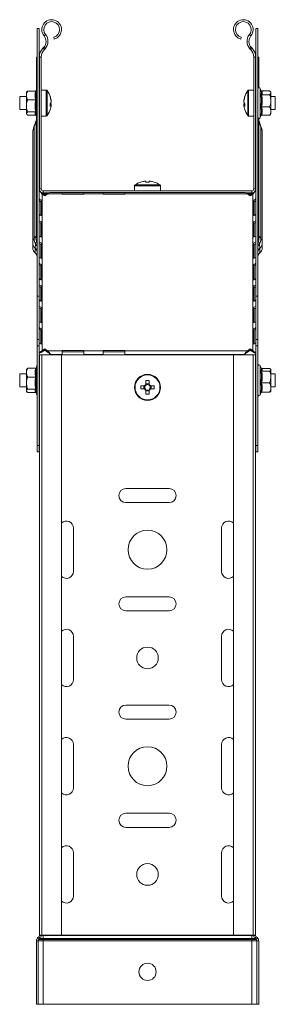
# Model space of a CAD drawing. Header units: millimetres. Extents: x 428 to 1137, y -1268 to 1088.
# Tile 5 of 14: x 1011 to 1130, y -593 to -138. Entities that reach past the tile are written whole.
import ezdxf

# ---------------------------------------------------------------- set-up
doc = ezdxf.new("R2010")
doc.units = ezdxf.units.MM
doc.linetypes.add('K5LT32768', pattern=[0])
doc.linetypes.add('K5LT32769', pattern=[0])

msp = doc.modelspace()

# ---------------------------------------------------------------- linework, layer by layer
at = {"color": 7, "linetype": 'K5LT32768', "lineweight": 15}
for p, q in [((1019.54, -141.95), (1020.44, -141.95)), ((1019.54, -141.95), (1019.54, -265.61)), ((1020.44, -141.95), (1020.44, -265.61)), ((1022.76, -145.37), (1023.45, -144.8)), ((1118.41, -145.37), (1117.72, -144.8)), ((1121.63, -141.95), (1120.73, -141.95)), ((1120.73, -265.61), (1120.73, -141.95)), ((1121.63, -265.61), (1121.63, -141.95)), ((1027.44, -146.86), (1027.21, -145.99)), ((1113.73, -146.86), (1113.97, -145.99)), ((1022.24, -151.04), (1022.58, -150.68)), ((1022.24, -151.04), (1022.89, -151.66)), ((1022.58, -150.68), (1023.23, -151.3)), ((1022.89, -151.66), (1023.23, -151.3)), ((1118.59, -150.68), (1117.94, -151.3)), ((1117.94, -151.3), (1118.28, -151.66)), ((1118.94, -151.04), (1118.28, -151.66)), ((1118.59, -150.68), (1118.94, -151.04)), ((1019.54, -155.18), (1019.19, -155.18)), ((1019.19, -170.53), (1019.19, -155.18)), ((1020.59, -155.18), (1020.44, -155.18)), ((1020.59, -155.18), (1021.49, -155.18)), ((1020.59, -216.12), (1020.59, -155.18)), ((1021.49, -216.12), (1021.49, -155.18)), ((1120.59, -155.18), (1119.69, -155.18)), ((1119.69, -155.18), (1119.69, -216.12)), ((1120.59, -155.18), (1120.73, -155.18)), ((1120.59, -155.18), (1120.59, -216.12)), ((1121.63, -155.18), (1121.99, -155.18)), ((1121.99, -155.18), (1121.99, -169.38)), ((1014.75, -171.22), (1014.59, -171.43)), ((1014.59, -171.43), (1014.59, -172.92)), ((1018.87, -170.87), (1015.19, -170.87)), ((1019.49, -169.71), (1019.09, -170.79)), ((1019.54, -169.6), (1019.49, -169.71)), ((1023.81, -170.43), (1021.49, -170.43)), ((1119.69, -170.43), (1117.36, -170.43)), ((1123.17, -170.9), (1122.73, -169.71)), ((1123.35, -170.78), (1127.03, -170.78)), ((1123.35, -172.58), (1127.03, -172.58)), ((1127.63, -171.43), (1127.43, -171.17)), ((1127.63, -171.68), (1127.63, -171.43)), ((1127.63, -171.68), (1127.63, -175.4)), ((1014.59, -173.43), (1011.49, -173.43)), ((1011.49, -173.43), (1011.49, -179.43)), ((1014.59, -177.76), (1014.59, -172.92)), ((1018.87, -174.98), (1015.19, -174.98)), ((1025.45, -176.77), (1025.97, -176.76)), ((1025.97, -175.33), (1025.97, -174.95)), ((1025.97, -175.33), (1025.97, -176.1)), ((1025.97, -177.48), (1025.97, -176.76)), ((1115.2, -174.95), (1115.2, -175.33)), ((1115.2, -176.1), (1115.2, -175.33)), ((1115.2, -176.76), (1115.2, -177.48)), ((1115.2, -176.76), (1115.6, -176.77)), ((1120.73, -173.43), (1120.59, -173.43)), ((1129.69, -173.43), (1127.63, -173.43)), ((1127.63, -180.15), (1127.63, -175.4)), ((1129.69, -177.23), (1129.69, -173.43)), ((1129.69, -179.43), (1129.69, -177.23)), ((1011.49, -179.43), (1014.59, -179.43)), ((1014.59, -177.76), (1014.59, -181.27)), ((1014.59, -181.27), (1014.59, -181.43)), ((1014.59, -181.43), (1014.75, -181.64)), ((1018.87, -180.55), (1015.19, -180.55)), ((1019.01, -181.86), (1019.43, -182.99)), ((1025.97, -177.47), (1025.57, -177.46)), ((1025.97, -177.47), (1025.97, -177.91)), ((1115.6, -177.46), (1115.2, -177.47)), ((1115.2, -177.91), (1115.2, -177.47)), ((1120.59, -179.43), (1120.73, -179.43)), ((1123.35, -178.22), (1127.03, -178.22)), ((1127.43, -181.69), (1127.63, -181.43)), ((1127.63, -179.43), (1129.69, -179.43)), ((1127.63, -181.43), (1127.63, -180.15)), ((1018.87, -182), (1015.19, -182)), ((1019.12, -185.16), (1018.24, -187.48)), ((1019.03, -184.85), (1018.28, -186.84)), ((1019.12, -185.16), (1019.12, -237.96)), ((1019.19, -184.34), (1019.19, -182.34)), ((1021.49, -182.43), (1023.81, -182.43)), ((1117.36, -182.43), (1119.69, -182.43)), ((1121.99, -183.49), (1121.99, -184.82)), ((1122.05, -237.96), (1122.05, -185.16)), ((1122.94, -187.48), (1122.05, -185.16)), ((1122.89, -186.84), (1122.14, -184.85)), ((1122.73, -183.16), (1123.08, -182.21)), ((1123.35, -182.08), (1127.03, -182.08)), ((1017.54, -190.28), (1017.54, -241.19)), ((1018.24, -187.48), (1018.24, -238.79)), ((1122.94, -238.79), (1122.94, -187.48)), ((1123.63, -241.19), (1123.63, -190.28)), ((1067.48, -212.91), (1067.49, -212.93)), ((1069.25, -212.53), (1069.88, -212.53)), ((1069.88, -212.53), (1069.88, -212.93)), ((1071.3, -212.93), (1071.3, -212.53)), ((1071.3, -212.53), (1071.92, -212.53)), ((1020.59, -216.12), (1021.49, -216.12)), ((1022.39, -217.92), (1022.39, -217.02)), ((1118.79, -217.02), (1022.39, -217.02)), ((1022.39, -217.92), (1022.39, -218.21)), ((1025.01, -217.92), (1022.39, -217.92)), ((1022.39, -218.21), (1022.39, -218.73)), ((1031.09, -217.68), (1025.85, -217.68)), ((1031.09, -218.39), (1031.09, -217.68)), ((1041.09, -217.68), (1031.09, -217.68)), ((1041.09, -217.92), (1031.09, -217.92)), ((1050.09, -217.68), (1041.09, -217.68)), ((1041.09, -217.68), (1041.09, -218.39)), ((1050.09, -218.39), (1050.09, -217.68)), ((1060.09, -217.68), (1050.09, -217.68)), ((1060.09, -217.92), (1050.09, -217.92)), ((1060.09, -217.68), (1060.09, -218.39)), ((1115.32, -217.68), (1060.09, -217.68)), ((1064.59, -214.69), (1064.59, -217.02)), ((1076.59, -217.02), (1076.59, -214.69)), ((1118.79, -217.92), (1116.16, -217.92)), ((1118.79, -217.92), (1118.79, -217.02)), ((1118.79, -217.92), (1118.79, -218.21)), ((1118.79, -218.21), (1118.79, -218.73)), ((1120.59, -216.12), (1119.69, -216.12)), ((1020.49, -227.68), (1020.49, -220.6)), ((1021.29, -221.95), (1021.53, -221.34)), ((1021.29, -221.95), (1021.29, -228.35)), ((1021.53, -221.34), (1021.53, -228.41)), ((1021.94, -218.45), (1021.94, -290.78)), ((1023.09, -219.26), (1021.94, -218.45)), ((1024.32, -218.39), (1023.09, -219.26)), ((1031.09, -218.39), (1024.32, -218.39)), ((1031.09, -218.39), (1031.09, -218.55)), ((1031.09, -218.55), (1041.09, -218.55)), ((1041.09, -218.55), (1041.09, -218.39)), ((1050.09, -218.39), (1041.09, -218.39)), ((1050.09, -218.39), (1050.09, -218.55)), ((1050.09, -218.55), (1060.09, -218.55)), ((1060.09, -218.55), (1060.09, -218.39)), ((1116.85, -218.39), (1060.09, -218.39)), ((1118.09, -219.26), (1116.85, -218.39)), ((1119.23, -218.45), (1118.09, -219.26)), ((1119.23, -218.45), (1119.23, -290.78)), ((1119.64, -228.41), (1119.64, -221.34)), ((1119.88, -221.95), (1119.64, -221.34)), ((1119.88, -228.35), (1119.88, -221.95)), ((1120.68, -220.6), (1120.68, -227.68)), ((1020.49, -237.57), (1020.49, -230.5)), ((1021.29, -231.85), (1021.53, -231.24)), ((1021.29, -231.85), (1021.29, -238.25)), ((1021.53, -231.24), (1021.53, -238.31)), ((1119.64, -238.31), (1119.64, -231.24)), ((1119.88, -231.85), (1119.64, -231.24)), ((1119.88, -238.25), (1119.88, -231.85)), ((1120.68, -230.5), (1120.68, -237.57)), ((1018.24, -238.79), (1019.12, -237.96)), ((1018.81, -241.68), (1019.2, -240.22)), ((1020.49, -247.47), (1020.49, -240.4)), ((1120.68, -240.4), (1120.68, -247.47)), ((1121.97, -240.22), (1122.36, -241.68)), ((1122.05, -237.96), (1122.94, -238.79)), ((1017.54, -243.38), (1017.54, -241.19)), ((1018.66, -243.42), (1018.81, -241.68)), ((1018.66, -245.61), (1018.66, -243.42)), ((1021.29, -241.75), (1021.53, -241.14)), ((1021.29, -241.75), (1021.29, -248.15)), ((1021.53, -241.14), (1021.53, -248.21)), ((1119.64, -248.21), (1119.64, -241.14)), ((1119.88, -241.75), (1119.64, -241.14)), ((1119.88, -248.15), (1119.88, -241.75)), ((1122.36, -241.68), (1122.51, -243.42)), ((1122.51, -243.42), (1122.51, -245.61)), ((1123.63, -241.19), (1123.63, -243.38)), ((1020.49, -257.37), (1020.49, -250.3)), ((1021.29, -251.65), (1021.53, -251.04)), ((1021.29, -251.65), (1021.29, -258.05)), ((1021.53, -251.04), (1021.53, -258.11)), ((1119.64, -258.11), (1119.64, -251.04)), ((1119.88, -251.65), (1119.64, -251.04)), ((1119.88, -258.05), (1119.88, -251.65)), ((1120.68, -250.3), (1120.68, -257.37)), ((1020.49, -267.27), (1020.49, -260.2)), ((1021.29, -261.55), (1021.53, -260.94)), ((1021.29, -261.55), (1021.29, -267.95)), ((1021.53, -260.94), (1021.53, -268.01)), ((1119.64, -268.01), (1119.64, -260.94)), ((1119.88, -261.55), (1119.64, -260.94)), ((1119.88, -267.95), (1119.88, -261.55)), ((1120.68, -260.2), (1120.68, -267.27)), ((1019.54, -265.61), (1020.44, -265.61)), ((1019.54, -265.61), (1019.54, -285.61)), ((1020.44, -265.61), (1020.44, -285.61)), ((1121.63, -265.61), (1120.73, -265.61)), ((1120.73, -285.61), (1120.73, -265.61)), ((1121.63, -285.61), (1121.63, -265.61)), ((1020.49, -277.17), (1020.49, -270.1)), ((1021.29, -271.45), (1021.53, -270.84)), ((1021.29, -271.45), (1021.29, -277.84)), ((1021.53, -270.84), (1021.53, -277.91)), ((1119.64, -277.91), (1119.64, -270.84)), ((1119.88, -271.45), (1119.64, -270.84)), ((1119.88, -277.84), (1119.88, -271.45)), ((1120.68, -270.1), (1120.68, -277.17)), ((1020.49, -287.07), (1020.49, -280)), ((1021.29, -281.35), (1021.53, -280.74)), ((1021.29, -281.35), (1021.29, -287.74)), ((1021.53, -280.74), (1021.53, -287.81)), ((1119.64, -287.81), (1119.64, -280.74)), ((1119.88, -281.35), (1119.64, -280.74)), ((1119.88, -287.74), (1119.88, -281.35)), ((1120.68, -280), (1120.68, -287.07)), ((1019.54, -285.61), (1020.44, -285.61)), ((1019.54, -288.61), (1019.54, -285.61)), ((1020.44, -285.61), (1020.44, -288.61)), ((1120.73, -285.61), (1121.63, -285.61)), ((1120.73, -288.61), (1120.73, -285.61)), ((1121.63, -285.61), (1121.63, -288.61)), ((1019.54, -288.61), (1019.54, -334.61)), ((1020.44, -288.61), (1019.54, -288.61)), ((1020.44, -288.61), (1020.44, -334.61)), ((1021.94, -290.78), (1023.09, -289.97)), ((1021.94, -291.42), (1023.09, -290.61)), ((1021.94, -291.42), (1021.94, -290.78)), ((1023.09, -289.97), (1024.32, -290.84)), ((1023.09, -289.97), (1023.09, -290.61)), ((1023.09, -290.61), (1024.32, -291.48)), ((1031.09, -290.84), (1024.32, -290.84)), ((1024.32, -291.48), (1024.32, -290.84)), ((1041.09, -290.68), (1031.09, -290.68)), ((1031.09, -290.68), (1031.09, -290.84)), ((1031.09, -292.54), (1031.09, -290.84)), ((1041.09, -290.84), (1041.09, -290.68)), ((1050.09, -290.84), (1041.09, -290.84)), ((1041.09, -290.84), (1041.09, -292.54)), ((1060.09, -290.68), (1050.09, -290.68)), ((1050.09, -290.68), (1050.09, -290.84)), ((1050.09, -292.54), (1050.09, -290.84)), ((1060.09, -290.84), (1060.09, -290.68)), ((1060.09, -290.84), (1060.09, -292.54)), ((1116.85, -290.84), (1060.09, -290.84)), ((1116.85, -290.84), (1118.09, -289.97)), ((1116.85, -291.48), (1118.09, -290.61)), ((1116.85, -291.48), (1116.85, -290.84)), ((1118.09, -289.97), (1119.23, -290.78)), ((1118.09, -289.97), (1118.09, -290.61)), ((1118.09, -290.61), (1119.23, -291.42)), ((1119.23, -291.42), (1119.23, -290.78)), ((1120.73, -334.61), (1120.73, -288.61)), ((1121.63, -288.61), (1120.73, -288.61)), ((1121.63, -334.61), (1121.63, -288.61)), ((1021.71, -292.77), (1020.59, -292.77)), ((1020.59, -560.77), (1020.59, -292.77)), ((1021.71, -292.77), (1021.71, -560.77)), ((1030.81, -292.77), (1021.71, -292.77)), ((1025.85, -292.54), (1026.09, -292.77)), ((1031.09, -292.54), (1025.85, -292.54)), ((1030.81, -560.77), (1030.81, -292.77)), ((1030.81, -292.77), (1110.36, -292.77)), ((1031.09, -291.31), (1041.09, -291.31)), ((1031.09, -292.54), (1031.09, -292.77)), ((1041.09, -292.77), (1041.09, -292.54)), ((1050.09, -292.54), (1041.09, -292.54)), ((1050.09, -291.31), (1060.09, -291.31)), ((1050.09, -292.54), (1050.09, -292.77)), ((1060.09, -292.77), (1060.09, -292.54)), ((1115.32, -292.54), (1060.09, -292.54)), ((1110.36, -292.77), (1110.36, -560.77)), ((1119.46, -292.77), (1110.36, -292.77)), ((1115.09, -292.77), (1115.32, -292.54)), ((1119.46, -560.77), (1119.46, -292.77)), ((1120.59, -292.77), (1119.46, -292.77)), ((1120.59, -560.77), (1120.59, -292.77)), ((1014.73, -299.34), (1014.59, -299.52)), ((1014.59, -299.52), (1014.59, -300.96)), ((1018.87, -298.93), (1015.19, -298.93)), ((1019.49, -297.8), (1019.1, -298.85)), ((1019.54, -297.69), (1019.49, -297.8)), ((1123.23, -299.16), (1122.73, -297.8)), ((1123.35, -299.03), (1127.03, -299.03)), ((1127.63, -299.52), (1127.51, -299.37)), ((1127.63, -299.63), (1127.63, -299.52)), ((1127.63, -302.97), (1127.63, -299.63)), ((1014.59, -301.52), (1011.49, -301.52)), ((1011.49, -301.52), (1011.49, -307.52)), ((1014.59, -300.96), (1014.59, -305.78)), ((1018.87, -302.99), (1015.19, -302.99)), ((1069.88, -304.68), (1069.88, -306.44)), ((1071.3, -306.44), (1071.3, -304.68)), ((1120.73, -301.52), (1120.59, -301.52)), ((1123.35, -300.23), (1127.03, -300.23)), ((1129.69, -301.52), (1127.63, -301.52)), ((1127.63, -307.86), (1127.63, -302.97)), ((1129.69, -307.52), (1129.69, -301.52)), ((1011.49, -307.52), (1014.59, -307.52)), ((1014.59, -309.34), (1014.59, -305.78)), ((1018.87, -308.57), (1015.19, -308.57)), ((1069.25, -307.06), (1067.49, -307.06)), ((1067.49, -308.48), (1069.25, -308.48)), ((1068.96, -307.06), (1068.96, -308.48)), ((1071.3, -306.15), (1069.88, -306.15)), ((1069.88, -309.11), (1069.88, -310.87)), ((1071.3, -310.87), (1071.3, -309.11)), ((1073.68, -307.06), (1071.92, -307.06)), ((1071.92, -308.48), (1073.68, -308.48)), ((1072.21, -308.48), (1072.21, -307.06)), ((1120.59, -307.52), (1120.73, -307.52)), ((1123.35, -305.72), (1127.03, -305.72)), ((1127.63, -307.52), (1129.69, -307.52)), ((1127.63, -309.52), (1127.63, -307.86)), ((1014.59, -309.34), (1014.59, -309.52)), ((1014.59, -309.52), (1014.73, -309.71)), ((1018.87, -310.11), (1015.19, -310.11)), ((1019.02, -309.98), (1019.49, -311.25)), ((1019.49, -311.25), (1019.54, -311.36)), ((1069.88, -309.4), (1071.3, -309.4)), ((1122.73, -311.25), (1123.17, -310.07)), ((1123.35, -310.01), (1127.03, -310.01)), ((1127.51, -309.68), (1127.63, -309.52)), ((1019.54, -334.61), (1020.44, -334.61)), ((1019.54, -337.61), (1019.54, -334.61)), ((1020.44, -334.61), (1020.44, -337.61)), ((1120.73, -334.61), (1121.63, -334.61)), ((1120.73, -337.61), (1120.73, -334.61)), ((1121.63, -334.61), (1121.63, -337.61)), ((1020.44, -337.61), (1019.54, -337.61)), ((1121.63, -337.61), (1120.73, -337.61)), ((1080.59, -354.52), (1060.59, -354.52)), ((1060.59, -361.02), (1080.59, -361.02)), ((1036.34, -392.77), (1036.34, -372.77)), ((1104.84, -372.77), (1104.84, -392.77)), ((1080.59, -404.52), (1060.59, -404.52)), ((1060.59, -411.02), (1080.59, -411.02)), ((1036.34, -442.77), (1036.34, -422.77)), ((1104.84, -422.77), (1104.84, -442.77)), ((1080.59, -454.52), (1060.59, -454.52)), ((1060.59, -461.02), (1080.59, -461.02)), ((1036.34, -492.77), (1036.34, -472.77)), ((1104.84, -472.77), (1104.84, -492.77)), ((1080.59, -504.52), (1060.59, -504.52)), ((1060.59, -511.02), (1080.59, -511.02)), ((1036.34, -542.77), (1036.34, -522.77)), ((1104.84, -522.77), (1104.84, -542.77)), ((1020.09, -563.44), (1019.19, -563.44)), ((1019.19, -563.44), (1019.19, -592.77)), ((1020.29, -561.64), (1019.77, -562.11)), ((1020.38, -562.78), (1019.77, -562.11)), ((1020.09, -563.44), (1020.09, -592.77)), ((1020.09, -563.44), (1022.39, -563.44)), ((1020.9, -562.31), (1020.29, -561.64)), ((1020.9, -562.31), (1020.38, -562.78)), ((1020.38, -562.78), (1022.39, -562.78)), ((1020.59, -560.77), (1020.59, -560.98)), ((1021.71, -560.77), (1020.59, -560.77)), ((1021.49, -560.98), (1020.59, -560.98)), ((1020.9, -562.31), (1022.39, -562.31)), ((1021.49, -560.77), (1021.49, -560.98)), ((1021.49, -560.98), (1022.39, -560.98)), ((1030.81, -560.77), (1021.71, -560.77)), ((1022.39, -560.77), (1022.39, -560.98)), ((1022.39, -560.98), (1022.39, -562.31)), ((1022.39, -560.98), (1118.79, -560.98)), ((1022.39, -562.31), (1022.39, -562.78)), ((1022.39, -562.31), (1118.79, -562.31)), ((1022.39, -562.78), (1022.39, -563.44)), ((1022.39, -562.78), (1118.79, -562.78)), ((1022.39, -563.44), (1022.39, -592.77)), ((1022.39, -563.44), (1118.79, -563.44)), ((1030.81, -560.77), (1110.36, -560.77)), ((1119.46, -560.77), (1110.36, -560.77)), ((1118.79, -560.77), (1118.79, -560.98)), ((1118.79, -560.98), (1118.79, -562.31)), ((1118.79, -560.98), (1119.69, -560.98)), ((1118.79, -562.31), (1120.27, -562.31)), ((1118.79, -562.31), (1118.79, -562.78)), ((1118.79, -562.78), (1118.79, -563.44)), ((1118.79, -562.78), (1120.79, -562.78)), ((1118.79, -563.44), (1121.09, -563.44)), ((1118.79, -563.44), (1118.79, -592.77)), ((1120.59, -560.77), (1119.46, -560.77)), ((1119.69, -560.77), (1119.69, -560.98)), ((1119.69, -560.77), (1120.59, -560.77)), ((1119.69, -560.98), (1120.59, -560.98)), ((1120.27, -562.31), (1120.88, -561.64)), ((1120.27, -562.31), (1120.79, -562.78)), ((1120.59, -560.77), (1120.59, -560.98)), ((1120.79, -562.78), (1121.4, -562.11)), ((1120.88, -561.64), (1121.4, -562.11)), ((1121.09, -563.44), (1121.09, -592.77)), ((1121.09, -563.44), (1121.99, -563.44)), ((1121.99, -563.44), (1121.99, -592.77)), ((1020.09, -592.77), (1019.19, -592.77)), ((1020.09, -592.77), (1022.39, -592.77)), ((1022.39, -592.77), (1118.79, -592.77)), ((1118.79, -592.77), (1121.09, -592.77)), ((1121.09, -592.77), (1121.99, -592.77))]:
    msp.add_line(p, q, dxfattribs=at)
at = {"color": 8, "linetype": 'K5LT32769', "lineweight": 15, "true_color": 0x808080}
for p, q in [((1019.49, -178.22), (1019.49, -169.71)), ((1023.81, -170.43), (1023.81, -182.43)), ((1024.25, -170.66), (1024.25, -182.2)), ((1116.92, -177.97), (1116.92, -170.66)), ((1117.36, -178.03), (1117.36, -170.43)), ((1122.73, -169.71), (1122.73, -170.04)), ((1122.73, -170.04), (1122.73, -183.16)), ((1019.49, -182.74), (1019.49, -178.22)), ((1116.92, -182.2), (1116.92, -177.97)), ((1117.36, -182.43), (1117.36, -178.03)), ((1020.59, -216.12), (1020.44, -216.12)), ((1024.58, -218.21), (1022.39, -218.21)), ((1064.59, -214.69), (1070.59, -214.69)), ((1064.81, -214.25), (1070.59, -214.25)), ((1070.59, -214.25), (1076.36, -214.25)), ((1070.59, -214.69), (1076.59, -214.69)), ((1118.79, -218.21), (1116.6, -218.21)), ((1120.59, -216.12), (1120.73, -216.12)), ((1023.84, -218.73), (1022.39, -218.73)), ((1022.39, -218.73), (1022.39, -218.76)), ((1118.79, -218.73), (1117.34, -218.73)), ((1118.79, -218.73), (1118.79, -218.76)), ((1019.49, -311.01), (1019.49, -297.8)), ((1122.73, -297.8), (1122.73, -311.25)), ((1019.49, -311.25), (1019.49, -311.01))]:
    msp.add_line(p, q, dxfattribs=at)
at = {"color": 7, "linetype": 'K5LT32768', "const_width": 0.15}
msp.add_lwpolyline([(1073.69, -212.91), (1073.69, -212.91), (1073.69, -212.92), (1073.68, -212.92), (1073.68, -212.93)], dxfattribs=at)
at = {"color": 7, "linetype": 'K5LT32768', "lineweight": 15}
for centre, radius in [((1070.59, -307.77), 6), ((1070.59, -307.77), 5.77), ((1070.59, -382.77), 9), ((1070.59, -432.77), 5), ((1070.59, -482.77), 9), ((1070.59, -532.77), 5), ((1070.59, -577.77), 4)]:
    msp.add_circle(centre, radius, dxfattribs=at)
for centre, radius, start, end in [((1026.26, -142.47), 4.55, 285, 219.6825), ((1026.26, -142.47), 3.65, 285, 219.6825), ((1114.91, -142.47), 4.55, 320.3175, 255), ((1114.91, -142.47), 3.65, 320.3175, 255), ((1019.68, -147.93), 4, 316.4642, 39.6825), ((1019.68, -147.93), 4.9, 316.4642, 39.6825), ((1121.49, -147.93), 4.9, 140.3175, 223.5358), ((1121.49, -147.93), 4, 140.3175, 223.5358), ((1026.59, -155.18), 6, 136.4642, 180), ((1026.59, -155.18), 5.1, 136.4642, 180), ((1114.59, -155.18), 5.1, 0, 43.5358), ((1114.59, -155.18), 6, 0, 43.5358), ((1020.02, -169.9), 0.567, 0, 42.4227), ((1023.81, -170.97), 0.54, 35.2515, 90), ((1016.09, -176.43), 10, 15.4673, 35.2515), ((1125.09, -176.43), 10, 144.7485, 164.5327), ((1117.36, -170.97), 0.54, 90, 144.7485), ((1122.2, -169.9), 0.567, 20, 180), ((1016.74, -176.25), 9.32, 7.9991, 18.6992), ((1024.8, -173.45), 0.793, 346.218, 13.782), ((1016.74, -176.63), 9.32, 7.9984, 18.6994), ((1024.65, -175.38), 1.51, 307.5476, 331.116), ((1015.32, -177.26), 10.27, 356.1784, 3.8216), ((1024.8, -177.38), 1.32, 27.9995, 45.8862), ((1124.43, -176.25), 9.32, 161.3004, 172.0013), ((1124.43, -176.63), 9.32, 161.3002, 172.002), ((1116.52, -175.38), 1.51, 208.8831, 232.4533), ((1116.37, -177.38), 1.32, 134.1134, 152.0021), ((1116.37, -173.45), 0.793, 166.2133, 193.7867), ((1125.84, -177.26), 10.26, 176.1771, 183.8229), ((1016.09, -176.43), 10, 324.7485, 344.5327), ((1024.65, -176.74), 1.51, 307.5524, 331.1112), ((1016.75, -176.62), 9.31, 344.5286, 352.0055), ((1116.52, -176.74), 1.51, 208.8879, 232.4485), ((1124.42, -176.62), 9.31, 187.9939, 195.4715), ((1125.09, -176.43), 10, 195.4673, 215.2515), ((1020.02, -182.97), 0.567, 317.5773, 0), ((1023.81, -181.89), 0.54, 270, 324.7485), ((1117.36, -181.89), 0.54, 215.2515, 270), ((1122.2, -182.97), 0.567, 219.9374, 340), ((1070.59, -222.42), 10, 108.0819, 125.2515), ((1070.59, -222.42), 9.97, 97.7067, 108.0605), ((1070.59, -223.96), 11.04, 86.3143, 93.6857), ((1070.59, -222.42), 9.97, 71.9395, 82.2933), ((1070.59, -222.42), 10, 54.7485, 71.9181), ((1022.39, -216.12), 1.8, 210.1439, 270), ((1022.39, -216.12), 0.9, 180, 270), ((1065.13, -214.69), 0.54, 125.2515, 180), ((1076.05, -214.69), 0.54, 0, 54.7485), ((1118.79, -216.12), 0.9, 270, 0), ((1118.79, -216.12), 1.8, 270, 329.4083), ((1021.71, -219.99), 1.36, 206.7729, 262.6973), ((1021.84, -219.11), 2.89, 242.3131, 259.1398), ((1119.47, -219.99), 1.36, 277.3029, 333.2271), ((1119.34, -219.11), 2.89, 280.8603, 297.6869), ((1021.71, -227.06), 1.36, 206.7737, 262.6987), ((1021.71, -229.89), 1.36, 206.7742, 262.6961), ((1021.84, -229.01), 2.89, 242.3131, 259.1398), ((1119.47, -227.06), 1.36, 277.3015, 333.2262), ((1119.47, -229.89), 1.36, 277.3041, 333.2258), ((1119.34, -229.01), 2.89, 280.8603, 297.6869), ((1023, -239.34), 4.79, 173.4534, 209.1904), ((1024.07, -238.91), 5.04, 169.1057, 195.0679), ((1018.43, -241.02), 1.11, 2.3166, 45.9098), ((1021.71, -236.96), 1.36, 206.7737, 262.6987), ((1021.71, -239.79), 1.36, 206.7755, 262.6947), ((1119.47, -236.96), 1.36, 277.3015, 333.2262), ((1119.47, -239.79), 1.36, 277.3055, 333.2245), ((1122.75, -241.02), 1.11, 134.0903, 177.6831), ((1117.1, -238.91), 5.04, 344.9321, 10.8945), ((1118.17, -239.34), 4.79, 330.8093, 6.5468), ((1020.52, -241.09), 2.99, 181.9821, 231.4365), ((1020.52, -243.28), 2.99, 181.9821, 231.4365), ((1017.21, -245.24), 2.33, 1.9817, 51.437), ((1017.21, -247.43), 2.33, 1.9817, 51.437), ((1017.93, -243.02), 1.61, 3.9226, 56.741), ((1021.84, -238.91), 2.89, 242.3131, 259.1398), ((1119.34, -238.91), 2.89, 280.8603, 297.6869), ((1123.24, -243.02), 1.61, 123.2596, 176.077), ((1123.96, -245.24), 2.33, 128.563, 178.0183), ((1123.96, -247.43), 2.33, 128.563, 178.0183), ((1120.65, -241.09), 2.99, 308.5637, 358.0175), ((1120.65, -243.28), 2.99, 308.5637, 358.0175), ((1021.71, -246.86), 1.36, 206.7737, 262.6987), ((1119.47, -246.86), 1.36, 277.3015, 333.2262), ((1021.71, -249.69), 1.36, 206.7737, 262.6987), ((1021.84, -248.81), 2.89, 242.3131, 259.1398), ((1119.47, -249.69), 1.36, 277.3015, 333.2262), ((1119.34, -248.81), 2.89, 280.8603, 297.6869), ((1021.71, -256.76), 1.36, 206.7737, 262.6987), ((1119.47, -256.76), 1.36, 277.3015, 333.2262), ((1021.71, -259.59), 1.36, 206.7737, 262.6987), ((1021.84, -258.71), 2.89, 242.3131, 259.1398), ((1119.47, -259.59), 1.36, 277.3015, 333.2262), ((1119.34, -258.71), 2.89, 280.8603, 297.6869), ((1021.71, -266.66), 1.36, 206.7707, 262.6996), ((1119.47, -266.66), 1.36, 277.3006, 333.2293), ((1021.71, -269.49), 1.36, 206.7737, 262.6987), ((1021.84, -268.61), 2.89, 242.3131, 259.1398), ((1119.47, -269.49), 1.36, 277.3015, 333.2262), ((1119.34, -268.61), 2.89, 280.8603, 297.6869), ((1021.71, -276.56), 1.36, 206.7729, 262.6973), ((1119.47, -276.56), 1.36, 277.3029, 333.2271), ((1021.71, -279.39), 1.36, 206.7737, 262.6987), ((1021.84, -278.51), 2.89, 242.3131, 259.1398), ((1119.47, -279.39), 1.36, 277.3015, 333.2262), ((1119.34, -278.51), 2.89, 280.8603, 297.6869), ((1021.71, -286.46), 1.36, 206.7729, 262.6973), ((1119.47, -286.46), 1.36, 277.3029, 333.2271), ((1020.02, -297.99), 0.567, 0, 42.4227), ((1122.2, -297.99), 0.567, 20, 180), ((1070.59, -326.85), 22.19, 88.166, 91.834), ((1089.63, -307.77), 22.14, 178.1626, 181.8374), ((1070.59, -307.77), 1.51, 117.9589, 152.0411), ((1070.59, -307.77), 1.51, 207.9589, 242.0411), ((1070.59, -307.77), 1.28, 146.3257, 213.6743), ((1070.59, -307.77), 1.28, 123.6743, 146.3257), ((1070.59, -307.77), 1.28, 213.6743, 236.3257), ((1070.59, -307.77), 1.28, 56.3257, 123.6743), ((1070.59, -307.77), 1.28, 236.3257, 303.6743), ((1070.59, -307.77), 1.51, 27.9589, 62.0411), ((1070.59, -307.77), 1.28, 33.6743, 56.3257), ((1070.59, -307.77), 1.51, 297.9589, 332.0411), ((1070.59, -307.77), 1.28, 303.6743, 326.3257), ((1070.59, -307.77), 1.28, 326.3257, 33.6743), ((1051.55, -307.77), 22.14, 358.1625, 1.8375), ((1020.02, -311.06), 0.567, 317.5773, 0), ((1070.59, -288.74), 22.14, 268.1623, 271.8377), ((1122.2, -311.06), 0.567, 180, 340), ((1060.59, -357.77), 3.25, 90, 270), ((1080.59, -357.77), 3.25, 270, 90), ((1033.09, -372.77), 3.25, 0, 134.427), ((1108.09, -372.77), 3.25, 45.573, 180), ((1033.09, -392.77), 3.25, 225.573, 0), ((1108.09, -392.77), 3.25, 180, 314.427), ((1060.59, -407.77), 3.25, 90, 270), ((1080.59, -407.77), 3.25, 270, 90), ((1033.09, -422.77), 3.25, 0, 134.427), ((1108.09, -422.77), 3.25, 45.573, 180), ((1033.09, -442.77), 3.25, 225.573, 0), ((1108.09, -442.77), 3.25, 180, 314.427), ((1060.59, -457.77), 3.25, 90, 270), ((1080.59, -457.77), 3.25, 270, 90), ((1033.09, -472.77), 3.25, 0, 134.427), ((1108.09, -472.77), 3.25, 45.573, 180), ((1033.09, -492.77), 3.25, 225.573, 0), ((1108.09, -492.77), 3.25, 180, 314.427), ((1060.59, -507.77), 3.25, 90, 270), ((1080.59, -507.77), 3.25, 270, 90), ((1033.09, -522.77), 3.25, 0, 134.427), ((1108.09, -522.77), 3.25, 45.573, 180), ((1033.09, -542.77), 3.25, 225.573, 0), ((1108.09, -542.77), 3.25, 180, 314.427), ((1020.99, -563.44), 1.8, 132.3141, 180), ((1020.99, -563.44), 0.9, 132.3141, 180), ((1019.69, -560.98), 0.9, 312.3141, 0), ((1019.69, -560.98), 1.8, 312.3141, 0), ((1121.49, -560.98), 1.8, 180, 227.6859), ((1121.49, -560.98), 0.9, 180, 227.6859), ((1120.19, -563.44), 0.9, 0, 47.6859), ((1120.19, -563.44), 1.8, 0, 47.6859)]:
    msp.add_arc(centre, radius, start, end, dxfattribs=at)
at = {"color": 8, "linetype": 'K5LT32769', "lineweight": 15, "true_color": 0x808080}
for centre, radius, start, end in [((1019.41, -184.92), 0.38, 167.324, 219.6436), ((1121.77, -184.92), 0.368, 319.4199, 13.4773), ((1019.15, -187.21), 0.945, 156.7466, 196.0742), ((1122.03, -187.21), 0.944, 343.9215, 23.4101), ((1022.39, -216.12), 2.09, 246.9038, 270), ((1118.79, -216.12), 2.09, 270, 294.3456)]:
    msp.add_arc(centre, radius, start, end, dxfattribs=at)
at = {"color": 7, "linetype": 'K5LT32768', "lineweight": 15}
for points, knots in [([(1015.19, -170.87), (1014.91, -171.47), (1014.6, -172.15), (1014.59, -172.85), (1014.59, -172.92)], [0, 0, 0, 0, 0.896039, 1, 1, 1, 1]), ([(1014.81, -171.27), (1014.85, -171.18), (1014.91, -171.04), (1015.11, -170.91), (1015.19, -170.87)], [0, 0, 0, 0, 0.641394, 1, 1, 1, 1]), ([(1018.87, -174.98), (1018.74, -174.31), (1018.47, -172.94), (1018.74, -171.56), (1018.87, -170.87)], [0, 0, 0, 0, 0.49215, 1, 1, 1, 1]), ([(1019.25, -170.59), (1019.25, -170.59), (1019.23, -170.63), (1019.19, -170.7), (1019.1, -170.79), (1018.99, -170.85), (1018.91, -170.86), (1018.87, -170.87)], [0, 0, 0, 0, 0.007912, 0.267551, 0.528596, 0.763818, 1, 1, 1, 1]), ([(1019.25, -170.59), (1019.2, -170.76), (1019, -171.61), (1018.85, -173.07), (1019.12, -174.33), (1019.25, -174.91)], [0, 0, 0, 0, 0.118082, 0.592259, 1, 1, 1, 1]), ([(1122.98, -172.38), (1123.02, -172.31), (1123.22, -171.95), (1123.37, -171.46), (1123.18, -171.04), (1123.13, -170.92)], [0, 0, 0, 0, 0.151028, 0.757497, 1, 1, 1, 1]), ([(1122.98, -178.31), (1123.02, -178.08), (1123.22, -176.93), (1123.37, -174.92), (1123.1, -173.18), (1122.98, -172.38)], [0, 0, 0, 0, 0.118084, 0.592257, 1, 1, 1, 1]), ([(1123.35, -172.58), (1123.31, -172.57), (1123.23, -172.57), (1123.12, -172.52), (1123.03, -172.46), (1122.99, -172.41), (1122.98, -172.38), (1122.98, -172.38)], [0, 0, 0, 0, 0.236174, 0.471378, 0.732446, 0.992081, 1, 1, 1, 1]), ([(1123.35, -170.78), (1123.31, -170.78), (1123.23, -170.77), (1123.14, -170.72), (1123.1, -170.67), (1123.08, -170.66)], [0, 0, 0, 0, 0.387416, 0.773281, 1, 1, 1, 1]), ([(1123.35, -170.78), (1123.48, -171.08), (1123.75, -171.67), (1123.48, -172.27), (1123.35, -172.58)], [0, 0, 0, 0, 0.492149, 1, 1, 1, 1]), ([(1123.35, -172.58), (1123.48, -173.5), (1123.75, -175.38), (1123.48, -177.27), (1123.35, -178.22)], [0, 0, 0, 0, 0.492147, 1, 1, 1, 1]), ([(1127.03, -170.78), (1127.13, -170.86), (1127.47, -171.15), (1127.57, -171.45), (1127.63, -171.68)], [0, 0, 0, 0, 0.263254, 1, 1, 1, 1]), ([(1127.63, -171.68), (1127.63, -171.72), (1127.61, -172.02), (1127.35, -172.32), (1127.05, -172.57), (1127.03, -172.58)], [0, 0, 0, 0, 0.148485, 0.965573, 1, 1, 1, 1]), ([(1127.63, -175.4), (1127.55, -174.62), (1127.45, -173.66), (1127.1, -172.75), (1127.03, -172.58)], [0, 0, 0, 0, 0.801458, 1, 1, 1, 1]), ([(1014.59, -172.92), (1014.67, -173.49), (1014.77, -174.19), (1015.12, -174.85), (1015.19, -174.98)], [0, 0, 0, 0, 0.801464, 1, 1, 1, 1]), ([(1014.59, -177.76), (1014.59, -177.62), (1014.61, -176.71), (1014.87, -175.77), (1015.17, -175.01), (1015.19, -174.98)], [0, 0, 0, 0, 0.148484, 0.965569, 1, 1, 1, 1]), ([(1018.87, -180.55), (1018.74, -179.63), (1018.47, -177.78), (1018.74, -175.92), (1018.87, -174.98)], [0, 0, 0, 0, 0.492148, 1, 1, 1, 1]), ([(1018.87, -174.98), (1018.91, -174.98), (1018.99, -174.98), (1019.1, -174.96), (1019.19, -174.94), (1019.23, -174.92), (1019.25, -174.91), (1019.25, -174.91)], [0, 0, 0, 0, 0.23618, 0.471395, 0.732463, 0.992083, 1, 1, 1, 1]), ([(1019.25, -174.91), (1019.2, -175.13), (1019, -176.27), (1018.85, -178.25), (1019.12, -179.96), (1019.25, -180.75)], [0, 0, 0, 0, 0.118083, 0.592256, 1, 1, 1, 1]), ([(1127.03, -178.22), (1127.31, -177.39), (1127.62, -176.46), (1127.63, -175.5), (1127.63, -175.4)], [0, 0, 0, 0, 0.896035, 1, 1, 1, 1]), ([(1015.19, -180.55), (1015.1, -180.31), (1014.75, -179.42), (1014.66, -178.47), (1014.59, -177.76)], [0, 0, 0, 0, 0.263254, 1, 1, 1, 1]), ([(1015.19, -180.55), (1014.91, -180.76), (1014.6, -181), (1014.59, -181.25), (1014.59, -181.27)], [0, 0, 0, 0, 0.896039, 1, 1, 1, 1]), ([(1014.59, -181.27), (1014.67, -181.47), (1014.77, -181.72), (1015.12, -181.95), (1015.19, -182)], [0, 0, 0, 0, 0.801461, 1, 1, 1, 1]), ([(1018.87, -182), (1018.74, -181.76), (1018.47, -181.28), (1018.74, -180.79), (1018.87, -180.55)], [0, 0, 0, 0, 0.492148, 1, 1, 1, 1]), ([(1018.87, -180.55), (1018.91, -180.55), (1018.99, -180.56), (1019.1, -180.6), (1019.19, -180.67), (1019.23, -180.72), (1019.25, -180.75), (1019.25, -180.75)], [0, 0, 0, 0, 0.236181, 0.471369, 0.73243, 0.992071, 1, 1, 1, 1]), ([(1019.25, -180.75), (1019.21, -180.81), (1019, -181.1), (1018.85, -181.46), (1019.01, -181.78), (1019.05, -181.85)], [0, 0, 0, 0, 0.163123, 0.818164, 1, 1, 1, 1]), ([(1019.54, -181.72), (1019.53, -181.98), (1019.51, -182.83), (1019.35, -183.89), (1019.09, -184.63), (1019.02, -184.83)], [0, 0, 0, 0, 0.245846, 0.80377, 1, 1, 1, 1]), ([(1019.54, -181.72), (1019.54, -181.72), (1019.54, -182.31), (1019.48, -183.47), (1019.24, -184.6), (1019.12, -185.16)], [0, 0, 0, 0, 0.004489, 0.506467, 1, 1, 1, 1]), ([(1122.14, -184.83), (1122.12, -184.79), (1121.92, -184.26), (1121.7, -183.21), (1121.66, -182.2), (1121.63, -181.72)], [0, 0, 0, 0, 0.042065, 0.54592, 1, 1, 1, 1]), ([(1122.05, -185.16), (1121.93, -184.6), (1121.69, -183.47), (1121.64, -182.31), (1121.63, -181.72), (1121.63, -181.72)], [0, 0, 0, 0, 0.493533, 0.995511, 1, 1, 1, 1]), ([(1122.98, -178.31), (1122.98, -178.31), (1122.99, -178.3), (1123.03, -178.28), (1123.12, -178.25), (1123.23, -178.23), (1123.31, -178.23), (1123.35, -178.22)], [0, 0, 0, 0, 0.00792, 0.267533, 0.528615, 0.763822, 1, 1, 1, 1]), ([(1122.98, -182.37), (1123.02, -182.21), (1123.22, -181.41), (1123.37, -180.03), (1123.1, -178.86), (1122.98, -178.31)], [0, 0, 0, 0, 0.118084, 0.592259, 1, 1, 1, 1]), ([(1123.35, -178.22), (1123.48, -178.86), (1123.75, -180.14), (1123.48, -181.43), (1123.35, -182.08)], [0, 0, 0, 0, 0.49215, 1, 1, 1, 1]), ([(1127.63, -180.15), (1127.55, -179.62), (1127.45, -178.96), (1127.1, -178.35), (1127.03, -178.22)], [0, 0, 0, 0, 0.801466, 1, 1, 1, 1]), ([(1127.03, -182.08), (1127.31, -181.51), (1127.62, -180.88), (1127.63, -180.22), (1127.63, -180.15)], [0, 0, 0, 0, 0.896037, 1, 1, 1, 1]), ([(1127.35, -181.68), (1127.28, -181.81), (1127.21, -181.94), (1127.05, -182.07), (1127.03, -182.08)], [0, 0, 0, 0, 0.923753, 1, 1, 1, 1]), ([(1018.87, -182), (1018.91, -182), (1018.99, -182.01), (1019.06, -182.05), (1019.09, -182.07)], [0, 0, 0, 0, 0.502172, 1, 1, 1, 1]), ([(1122.98, -182.37), (1122.98, -182.37), (1122.99, -182.33), (1123.03, -182.25), (1123.12, -182.16), (1123.23, -182.09), (1123.31, -182.09), (1123.35, -182.08)], [0, 0, 0, 0, 0.007921, 0.267503, 0.528593, 0.763823, 1, 1, 1, 1]), ([(1018.27, -186.87), (1018.24, -186.95), (1017.99, -187.52), (1017.7, -188.57), (1017.51, -189.64), (1017.55, -190.2), (1017.56, -190.28)], [0, 0, 0, 0, 0.074776, 0.518018, 0.936283, 1, 1, 1, 1]), ([(1018.24, -187.48), (1017.99, -188.09), (1017.6, -189.05), (1017.55, -189.95), (1017.54, -190.28)], [0, 0, 0, 0, 0.634775, 1, 1, 1, 1]), ([(1123.61, -190.08), (1123.6, -189.72), (1123.56, -188.89), (1123.28, -187.82), (1122.99, -187.13), (1122.89, -186.87)], [0, 0, 0, 0, 0.328014, 0.753162, 1, 1, 1, 1]), ([(1123.63, -190.28), (1123.62, -189.95), (1123.57, -189.05), (1123.18, -188.09), (1122.94, -187.48)], [0, 0, 0, 0, 0.365225, 1, 1, 1, 1]), ([(1021.94, -218.45), (1021.74, -218.25), (1021.35, -217.86), (1020.85, -217.07), (1020.51, -216.18), (1020.46, -215.54), (1020.44, -215.22)], [0, 0, 0, 0, 0.249999, 0.499999, 0.749998, 1, 1, 1, 1]), ([(1025.85, -217.68), (1025.6, -217.72), (1025.09, -217.78), (1024.58, -218.18), (1024.32, -218.39)], [0, 0, 0, 0, 0.5, 1, 1, 1, 1]), ([(1116.85, -218.39), (1116.6, -218.18), (1116.09, -217.78), (1115.58, -217.72), (1115.32, -217.68)], [0, 0, 0, 0, 0.5, 1, 1, 1, 1]), ([(1120.73, -215.22), (1120.71, -215.54), (1120.67, -216.18), (1120.32, -217.07), (1119.82, -217.86), (1119.43, -218.25), (1119.23, -218.45)], [0, 0, 0, 0, 0.250002, 0.500001, 0.750002, 1, 1, 1, 1]), ([(1017.54, -241.19), (1017.55, -240.87), (1017.6, -239.99), (1017.99, -239.26), (1018.24, -238.79)], [0, 0, 0, 0, 0.365222, 1, 1, 1, 1]), ([(1019.12, -237.96), (1019.24, -238), (1019.48, -238.1), (1019.54, -238.22), (1019.54, -238.28), (1019.54, -238.28)], [0, 0, 0, 0, 0.493535, 0.995512, 1, 1, 1, 1]), ([(1019.2, -240.22), (1019.3, -239.9), (1019.5, -239.26), (1019.54, -238.62), (1019.54, -238.29), (1019.54, -238.28)], [0, 0, 0, 0, 0.494218, 0.993967, 1, 1, 1, 1]), ([(1121.63, -238.28), (1121.63, -238.28), (1121.64, -238.22), (1121.69, -238.1), (1121.93, -238), (1122.05, -237.96)], [0, 0, 0, 0, 0.004488, 0.506465, 1, 1, 1, 1]), ([(1121.63, -238.28), (1121.63, -238.29), (1121.64, -238.62), (1121.68, -239.26), (1121.87, -239.9), (1121.97, -240.22)], [0, 0, 0, 0, 0.006033, 0.505782, 1, 1, 1, 1]), ([(1122.94, -238.79), (1123.18, -239.26), (1123.57, -239.99), (1123.62, -240.87), (1123.63, -241.19)], [0, 0, 0, 0, 0.634779, 1, 1, 1, 1]), ([(1020.44, -291.89), (1020.46, -291.85), (1020.5, -291.77), (1020.82, -291.55), (1021.3, -291.24), (1021.73, -290.93), (1021.94, -290.78)], [0, 0, 0, 0, 0.230257, 0.491203, 0.755335, 1, 1, 1, 1]), ([(1024.32, -290.84), (1024.58, -291.09), (1025.09, -291.59), (1025.6, -292.22), (1025.85, -292.54)], [0, 0, 0, 0, 0.499999, 1, 1, 1, 1]), ([(1115.32, -292.54), (1115.58, -292.22), (1116.09, -291.59), (1116.6, -291.09), (1116.85, -290.84)], [0, 0, 0, 0, 0.500001, 1, 1, 1, 1]), ([(1119.23, -290.78), (1119.43, -290.95), (1119.82, -291.27), (1120.32, -291.57), (1120.67, -291.76), (1120.71, -291.84), (1120.73, -291.89)], [0, 0, 0, 0, 0.25, 0.5, 0.75, 1, 1, 1, 1]), ([(1020.53, -291.89), (1020.68, -291.87), (1021.06, -291.79), (1021.6, -291.56), (1021.94, -291.42)], [0, 0, 0, 0, 0.375366, 1, 1, 1, 1]), ([(1024.32, -291.48), (1024.58, -291.63), (1025.09, -291.94), (1025.6, -292.34), (1025.85, -292.54)], [0, 0, 0, 0, 0.499993, 1, 1, 1, 1]), ([(1115.32, -292.54), (1115.58, -292.34), (1116.09, -291.94), (1116.6, -291.63), (1116.85, -291.48)], [0, 0, 0, 0, 0.500007, 1, 1, 1, 1]), ([(1119.23, -291.42), (1119.55, -291.58), (1120.1, -291.85), (1120.52, -291.92), (1120.7, -291.95)], [0, 0, 0, 0, 0.588788, 1, 1, 1, 1]), ([(1015.19, -298.93), (1014.91, -299.53), (1014.6, -300.2), (1014.59, -300.89), (1014.59, -300.96)], [0, 0, 0, 0, 0.89604, 1, 1, 1, 1]), ([(1014.81, -299.35), (1014.89, -299.21), (1014.98, -299.07), (1015.17, -298.94), (1015.19, -298.93)], [0, 0, 0, 0, 0.936, 1, 1, 1, 1]), ([(1018.87, -302.99), (1018.74, -302.32), (1018.47, -300.97), (1018.74, -299.62), (1018.87, -298.93)], [0, 0, 0, 0, 0.492148, 1, 1, 1, 1]), ([(1019.25, -298.65), (1019.25, -298.65), (1019.23, -298.69), (1019.19, -298.77), (1019.1, -298.86), (1018.99, -298.92), (1018.91, -298.93), (1018.87, -298.93)], [0, 0, 0, 0, 0.007938, 0.267556, 0.528614, 0.763818, 1, 1, 1, 1]), ([(1019.25, -298.65), (1019.2, -298.82), (1019, -299.66), (1018.85, -301.1), (1019.12, -302.34), (1019.25, -302.91)], [0, 0, 0, 0, 0.118084, 0.592257, 1, 1, 1, 1]), ([(1122.98, -300.01), (1123.02, -299.96), (1123.22, -299.73), (1123.37, -299.45), (1123.23, -299.21), (1123.2, -299.17)], [0, 0, 0, 0, 0.173214, 0.868771, 1, 1, 1, 1]), ([(1122.98, -305.78), (1123.02, -305.55), (1123.22, -304.43), (1123.37, -302.48), (1123.1, -300.79), (1122.98, -300.01)], [0, 0, 0, 0, 0.118083, 0.592258, 1, 1, 1, 1]), ([(1122.98, -300.01), (1122.98, -300.01), (1122.99, -300.04), (1123.03, -300.1), (1123.12, -300.17), (1123.23, -300.22), (1123.31, -300.22), (1123.35, -300.23)], [0, 0, 0, 0, 0.007936, 0.267531, 0.528624, 0.763825, 1, 1, 1, 1]), ([(1123.17, -298.98), (1123.19, -298.99), (1123.24, -299.03), (1123.31, -299.03), (1123.35, -299.03)], [0, 0, 0, 0, 0.39592, 1, 1, 1, 1]), ([(1123.35, -299.03), (1123.48, -299.23), (1123.75, -299.63), (1123.48, -300.03), (1123.35, -300.23)], [0, 0, 0, 0, 0.492149, 1, 1, 1, 1]), ([(1127.63, -299.63), (1127.55, -299.47), (1127.45, -299.26), (1127.1, -299.07), (1127.03, -299.03)], [0, 0, 0, 0, 0.801462, 1, 1, 1, 1]), ([(1127.03, -300.23), (1127.31, -300.05), (1127.62, -299.86), (1127.63, -299.65), (1127.63, -299.63)], [0, 0, 0, 0, 0.896038, 1, 1, 1, 1]), ([(1014.59, -300.96), (1014.67, -301.52), (1014.77, -302.21), (1015.12, -302.86), (1015.19, -302.99)], [0, 0, 0, 0, 0.801462, 1, 1, 1, 1]), ([(1015.19, -302.99), (1014.91, -303.81), (1014.6, -304.73), (1014.59, -305.68), (1014.59, -305.78)], [0, 0, 0, 0, 0.89603, 1, 1, 1, 1]), ([(1018.87, -308.57), (1018.74, -307.66), (1018.47, -305.79), (1018.74, -303.93), (1018.87, -302.99)], [0, 0, 0, 0, 0.492149, 1, 1, 1, 1]), ([(1019.25, -302.91), (1019.25, -302.91), (1019.23, -302.92), (1019.19, -302.94), (1019.1, -302.97), (1018.99, -302.98), (1018.91, -302.98), (1018.87, -302.99)], [0, 0, 0, 0, 0.007911, 0.267537, 0.5286, 0.763815, 1, 1, 1, 1]), ([(1019.25, -302.91), (1019.2, -303.14), (1019, -304.28), (1018.85, -306.26), (1019.12, -307.98), (1019.25, -308.78)], [0, 0, 0, 0, 0.11808, 0.592256, 1, 1, 1, 1]), ([(1123.35, -300.23), (1123.48, -301.13), (1123.75, -302.96), (1123.48, -304.79), (1123.35, -305.72)], [0, 0, 0, 0, 0.492149, 1, 1, 1, 1]), ([(1127.63, -302.97), (1127.63, -302.83), (1127.61, -301.93), (1127.35, -301), (1127.05, -300.26), (1127.03, -300.23)], [0, 0, 0, 0, 0.148487, 0.965566, 1, 1, 1, 1]), ([(1127.03, -305.72), (1127.13, -305.48), (1127.47, -304.6), (1127.57, -303.66), (1127.63, -302.97)], [0, 0, 0, 0, 0.263249, 1, 1, 1, 1]), ([(1014.59, -305.78), (1014.67, -306.55), (1014.77, -307.5), (1015.12, -308.4), (1015.19, -308.57)], [0, 0, 0, 0, 0.801462, 1, 1, 1, 1]), ([(1014.59, -309.34), (1014.59, -309.3), (1014.61, -309.05), (1014.87, -308.79), (1015.17, -308.58), (1015.19, -308.57)], [0, 0, 0, 0, 0.148487, 0.965572, 1, 1, 1, 1]), ([(1018.87, -310.11), (1018.74, -309.86), (1018.47, -309.35), (1018.74, -308.83), (1018.87, -308.57)], [0, 0, 0, 0, 0.492149, 1, 1, 1, 1]), ([(1018.87, -308.57), (1018.91, -308.58), (1018.99, -308.58), (1019.1, -308.63), (1019.19, -308.69), (1019.23, -308.75), (1019.25, -308.78), (1019.25, -308.78)], [0, 0, 0, 0, 0.236185, 0.471402, 0.732485, 0.99209, 1, 1, 1, 1]), ([(1019.25, -308.78), (1019.21, -308.84), (1019, -309.15), (1018.85, -309.54), (1019.02, -309.88), (1019.06, -309.96)], [0, 0, 0, 0, 0.159964, 0.802311, 1, 1, 1, 1]), ([(1122.98, -305.78), (1122.98, -305.78), (1122.99, -305.77), (1123.03, -305.75), (1123.12, -305.73), (1123.23, -305.72), (1123.31, -305.72), (1123.35, -305.72)], [0, 0, 0, 0, 0.007914, 0.267537, 0.528602, 0.763823, 1, 1, 1, 1]), ([(1122.98, -310.29), (1123.02, -310.11), (1123.22, -309.22), (1123.37, -307.69), (1123.1, -306.38), (1122.98, -305.78)], [0, 0, 0, 0, 0.118083, 0.592258, 1, 1, 1, 1]), ([(1123.35, -305.72), (1123.48, -306.42), (1123.75, -307.85), (1123.48, -309.28), (1123.35, -310.01)], [0, 0, 0, 0, 0.49215, 1, 1, 1, 1]), ([(1127.63, -307.86), (1127.55, -307.27), (1127.45, -306.54), (1127.1, -305.85), (1127.03, -305.72)], [0, 0, 0, 0, 0.80146, 1, 1, 1, 1]), ([(1127.03, -310.01), (1127.31, -309.38), (1127.62, -308.67), (1127.63, -307.94), (1127.63, -307.86)], [0, 0, 0, 0, 0.896039, 1, 1, 1, 1]), ([(1015.19, -310.11), (1015.1, -310.05), (1014.75, -309.8), (1014.66, -309.54), (1014.59, -309.34)], [0, 0, 0, 0, 0.263255, 1, 1, 1, 1]), ([(1018.87, -310.11), (1018.91, -310.12), (1018.99, -310.12), (1019.07, -310.16), (1019.1, -310.2), (1019.1, -310.2)], [0, 0, 0, 0, 0.46517, 0.928409, 1, 1, 1, 1]), ([(1123.35, -310.01), (1123.31, -310.02), (1123.23, -310.02), (1123.12, -310.08), (1123.03, -310.17), (1122.99, -310.25), (1122.98, -310.29), (1122.98, -310.29)], [0, 0, 0, 0, 0.236179, 0.471391, 0.732442, 0.992054, 1, 1, 1, 1]), ([(1127.45, -309.63), (1127.4, -309.72), (1127.33, -309.85), (1127.11, -309.97), (1127.03, -310.01)], [0, 0, 0, 0, 0.68872, 1, 1, 1, 1])]:
    msp.add_open_spline(points, degree=3, knots=knots, dxfattribs=at)

doc.saveas('drawing.dxf')
